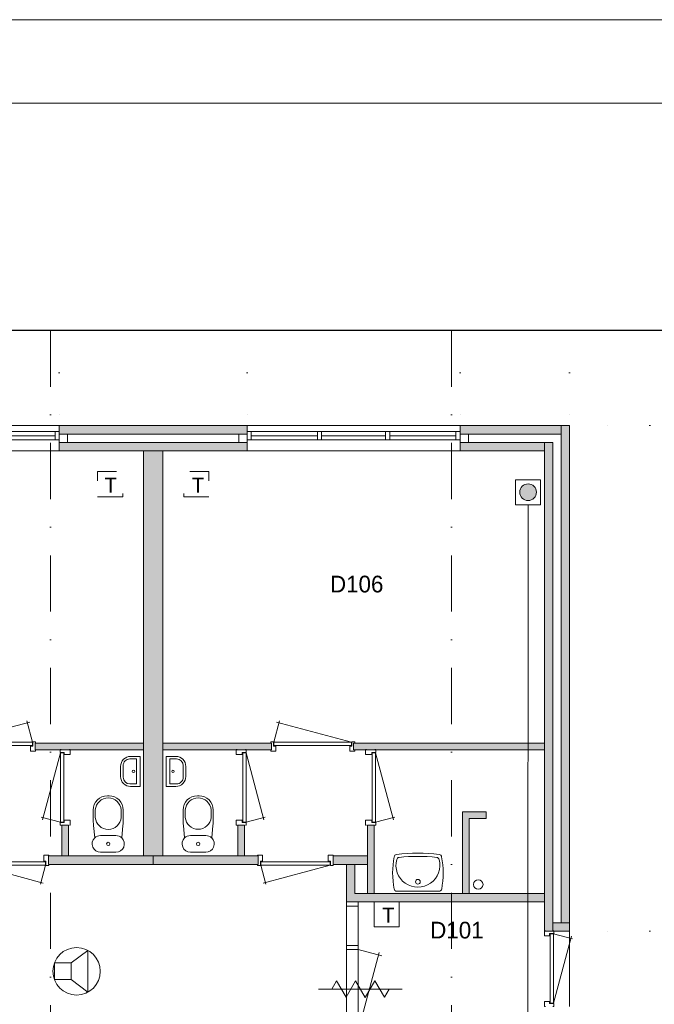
# Model space of a CAD drawing. Header units: millimetres. Extents: x 0 to 84100, y 0 to 59400.
# Tile 34 of 36: x 46741 to 54339, y 47617 to 59400. Entities that reach past the tile are written whole.
import ezdxf
from ezdxf.enums import TextEntityAlignment as Align
from ezdxf.xclip import XClip

# ---------------------------------------------------------------- set-up
doc = ezdxf.new("R2010")
doc.units = ezdxf.units.MM
doc.header["$PDMODE"] = 3
doc.header["$PDSIZE"] = 1
for name, pattern in [('DGN1', [504.6, 0, -504.6]), ('DGN2', [672.8, 336.4, -336.4]), ('DGN4', [1345.6, 672.8, -336.4, 0, -336.4])]:
    doc.linetypes.add(name, pattern=pattern)
for name, color, linetype in [('12', 7, 'Continuous'), ('16', 7, 'Continuous'), ('17', 7, 'Continuous'), ('25', 7, 'Continuous'), ('29', 7, 'Continuous'), ('30', 7, 'Continuous'), ('31', 7, 'Continuous'), ('32', 7, 'Continuous'), ('33', 7, 'Continuous'), ('40', 7, 'Continuous'), ('48', 7, 'Continuous'), ('56', 7, 'Continuous'), ('58', 7, 'Continuous'), ('62', 7, 'Continuous'), ('KADER', 7, 'Continuous'), ('TRAP', 7, 'Continuous')]:
    doc.layers.add(name, color=color, linetype=linetype)
doc.styles.add('dgn001', font='dgn001.shx')
doc.styles.add('dgn003', font='dgn003.shx')
doc.styles.get("Standard").update_dxf_attribs({"font": 'arial.ttf'})
doc.dimstyles.get("Standard").update_dxf_attribs({"dimtxt": 0.18, "dimasz": 0.18, "dimexe": 0.18, "dimexo": 0.0625, "dimgap": 0.09, "dimtad": 0, "dimtih": 1, "dimtoh": 1, "dimdec": 4, "dimzin": 0, "dimdsep": 46, "dimtxsty": 'Standard', "dimcen": 0.09, "dimadec": 0, "dimazin": 0, "dimtfac": 1, "dimtdec": 4, "dimtofl": 0, "dimtmove": 0, "dimatfit": 3, "dimfxl": 1, "dimtolj": 1, "dimtzin": 0, "dimarcsym": 0})

# ---------------------------------------------------------------- blocks, each defined once
blk = doc.blocks.new('AnonymousCell79')
at = {"layer": 'TRAP', "color": 1, "linetype": 'DGN2', "lineweight": 0, "flags": 128}
blk.add_lwpolyline([(150, -139), (-150, -139), (-150, 161), (150, 161), (150, -139)], dxfattribs=at)
at = {"layer": 'TRAP', "color": 1, "linetype": 'DGN2', "lineweight": 0, "style": 'dgn001'}
blk.add_text('T', height=180, dxfattribs=at).set_placement((-52, -90))
blk = doc.blocks.new('AnonymousCell80')
at = {"layer": 'TRAP', "color": 1, "linetype": 'DGN2', "lineweight": 0, "flags": 128}
blk.add_lwpolyline([(-150, -139), (150, -139), (150, 161), (-150, 161), (-150, -139)], dxfattribs=at)
at = {"layer": 'TRAP', "color": 1, "linetype": 'DGN2', "lineweight": 0, "style": 'dgn001'}
blk.add_text('T', height=180, dxfattribs=at).set_placement((-68, -90))
blk = doc.blocks.new('EAD040')
at = {"layer": '29'}
h = blk.add_hatch(color=3, dxfattribs=at)
edge = h.paths.add_edge_path()
edge.add_arc((0, 0), 100, 0, 360)
at = {"layer": '29', "color": 3, "linetype": 'Continuous', "lineweight": 0}
blk.add_circle((0, 0), 100, dxfattribs=at)
blk = doc.blocks.new('AnonymousCell81')
at = {"layer": '29', "color": 1, "linetype": 'Continuous', "lineweight": 0, "flags": 128}
blk.add_lwpolyline([(184, 240), (-116, 240), (-116, -60), (184, -60), (184, 240)], dxfattribs=at)
at = {"color": 1, "linetype": 'Continuous', "lineweight": 0}
blk.add_blockref('EAD040', (34, 90), dxfattribs=at)
blk = doc.blocks.new('AnonymousCell107')
at = {"layer": 'TRAP', "color": 1, "linetype": 'Continuous', "lineweight": 0, "flags": 128}
blk.add_lwpolyline([(150, -139), (-150, -139), (-150, 161), (150, 161), (150, -139)], dxfattribs=at)
at = {"layer": 'TRAP', "color": 1, "linetype": 'DGN2', "lineweight": 0, "style": 'dgn001'}
blk.add_text('T', height=180, dxfattribs=at).set_placement((-52, -90))
blk = doc.blocks.new('930L0937')
at = {"layer": '33', "color": 1, "linetype": 'Continuous', "lineweight": 0}
for p, q in [((38, 98), (936.31, 338.7)), ((968, 98), (899.56, 353.44))]:
    blk.add_line(p, q, dxfattribs=at)
at = {"layer": '33', "color": 92, "linetype": 'Continuous', "lineweight": 13, "true_color": 0x00e100, "flags": 128}
for points in [[(0, 90), (0, 101), (35, 101), (35, 51), (60, 51), (60, -11), (0, -11), (0, 0)], [(1006, 90), (1006, 101), (971, 101), (971, 51), (946, 51), (946, -11), (1006, -11), (1006, 0)]]:
    blk.add_lwpolyline(points, dxfattribs=at)
at = {"layer": '33', "color": 2, "linetype": 'Continuous', "lineweight": 13, "true_color": 0xf0f000, "flags": 128}
blk.add_lwpolyline([(968, 98), (38, 98), (38, 58), (968, 58), (968, 98)], dxfattribs=at)
blk = doc.blocks.new('CLOS0236')
at = {"layer": '40', "color": 7, "linetype": 'Continuous', "lineweight": 0}
for p, q in [((-1, 670), (1, 670)), ((-155, 528), (-155, 436)), ((155, 528), (155, 436)), ((-92, 220), (92, 220))]:
    blk.add_line(p, q, dxfattribs=at)
at = {"layer": '40', "color": 7, "linetype": 'Continuous', "lineweight": 0, "flags": 128}
for points in [[(-176, 338), (-162, 192), (-162, 192, 0.674333), (-92, 20), (-92, 20), (92, 20), (92, 20, 0.674333), (162, 192), (162, 192), (176, 338), (176, 338, 0.023285), (180, 431), (180, 431), (180, 525), (180, 525, 0.414214), (10, 695), (10, 695), (-10, 695), (-10, 695, 0.414214), (-180, 525), (-180, 525), (-180, 431), (-180, 431, 0.023285), (-176, 338)], [(-162, 192, -0.194504), (-92, 220)], [(92, 220, -0.194504), (162, 192)]]:
    blk.add_lwpolyline(points, format="xyb", dxfattribs=at)
at = {"layer": '40', "color": 7, "linetype": 'Continuous', "lineweight": 0}
blk.add_circle((0, 120), 20, dxfattribs=at)
for centre, start, end in [((0, 514), 4.9259, 175.0741), ((0, 450), 184.9263, 355.0736)]:
    blk.add_arc(centre, 156, start, end, dxfattribs=at)
blk = doc.blocks.new('FT0136')
at = {"layer": '40', "color": 7, "linetype": 'Continuous', "lineweight": 0}
for p, q in [((-65, 149), (-144, 149)), ((-65, -149), (-65, 149)), ((-20, -180), (-20, 180)), ((-135, -180), (-20, -180))]:
    blk.add_line(p, q, dxfattribs=at)
at = {"layer": '40', "color": 7, "linetype": 'Continuous', "lineweight": 0, "flags": 128}
for points in [[(-255, 60, -0.414214), (-135, 180)], [(-224, 69, -0.414214), (-144, 149)]]:
    blk.add_lwpolyline(points, format="xyb", dxfattribs=at)
for points in [[(-20, 180), (-135, 180)], [(-255, 60), (-255, -60)], [(-224, 69), (-224, -69)], [(-144, -149), (-65, -149)]]:
    blk.add_lwpolyline(points, dxfattribs=at)
at = {"layer": '40', "color": 7, "linetype": 'Continuous', "lineweight": 0}
blk.add_circle((-101, 1), 15.1, dxfattribs=at)
for centre, radius in [((-135, -60), 120), ((-144, -69), 80)]:
    blk.add_arc(centre, radius, 180, 270, dxfattribs=at)
blk = doc.blocks.new('830R10110')
at = {"layer": '33', "color": 1, "linetype": 'Continuous', "lineweight": 0}
for p, q in [((-108, 868), (-322.82, 66.28)), ((-108, 38), (-336.87, 99.32))]:
    blk.add_line(p, q, dxfattribs=at)
at = {"layer": '33', "color": 92, "linetype": 'Continuous', "lineweight": 13, "true_color": 0x00e100, "flags": 128}
for points in [[(-100, 906), (-111, 906), (-111, 871), (-61, 871), (-61, 846), (11, 846), (11, 906), (0, 906)], [(-100, 0), (-111, 0), (-111, 35), (-61, 35), (-61, 60), (11, 60), (11, 0), (0, 0)]]:
    blk.add_lwpolyline(points, dxfattribs=at)
at = {"layer": '33', "color": 2, "linetype": 'Continuous', "lineweight": 13, "true_color": 0xf0f000, "flags": 128}
blk.add_lwpolyline([(-108, 868), (-108, 38), (-68, 38), (-68, 868), (-108, 868)], dxfattribs=at)
blk = doc.blocks.new('830R10111')
at = {"layer": '33', "color": 1, "linetype": 'Continuous', "lineweight": 0}
for p, q in [((-868, -108), (-66.28, -322.82)), ((-38, -108), (-99.32, -336.87))]:
    blk.add_line(p, q, dxfattribs=at)
at = {"layer": '33', "color": 92, "linetype": 'Continuous', "lineweight": 13, "true_color": 0x00e100, "flags": 128}
for points in [[(-906, -100), (-906, -111), (-871, -111), (-871, -61), (-846, -61), (-846, 11), (-906, 11), (-906, 0)], [(0, -100), (0, -111), (-35, -111), (-35, -61), (-60, -61), (-60, 11), (0, 11), (0, 0)]]:
    blk.add_lwpolyline(points, dxfattribs=at)
at = {"layer": '33', "color": 2, "linetype": 'Continuous', "lineweight": 13, "true_color": 0xf0f000, "flags": 128}
blk.add_lwpolyline([(-868, -108), (-38, -108), (-38, -68), (-868, -68), (-868, -108)], dxfattribs=at)
blk = doc.blocks.new('WT0137')
at = {"layer": '40', "color": 7, "linetype": 'Continuous', "lineweight": 0}
blk.add_line((253, 20), (-253, 20), dxfattribs=at)
blk.add_circle((0, 133), 28.1, dxfattribs=at)
for centre, radius, start, end in [((0, -1669), 2144, 83.1425, 96.8575), ((766, 236), 1068, 169.4486, 190.2017), ((-252, 426), 33, 96.8575, 169.6545), ((0, 332), 263, 164.8667, 15.1333), ((-222, 392), 33, 96.0418, 164.8667), ((0, -1707), 2144, 83.9582, 96.0418), ((222, 392), 33, 15.1333, 83.9582), ((252, 426), 33, 10.3455, 83.1425), ((-766, 236), 1068, 349.7983, 10.5514), ((-253, 53), 33, 190.0027, 270), ((253, 53), 33, 270, 349.9973)]:
    blk.add_arc(centre, radius, start, end, dxfattribs=at)
blk = doc.blocks.new('830R10112')
at = {"layer": '33', "color": 1, "linetype": 'Continuous', "lineweight": 0}
for p, q in [((38, -108), (99.32, -336.87)), ((868, -108), (66.28, -322.82))]:
    blk.add_line(p, q, dxfattribs=at)
at = {"layer": '33', "color": 92, "linetype": 'Continuous', "lineweight": 13, "true_color": 0x00e100, "flags": 128}
for points in [[(0, -100), (0, -111), (35, -111), (35, -61), (60, -61), (60, 11), (0, 11), (0, 0)], [(906, -100), (906, -111), (871, -111), (871, -61), (846, -61), (846, 11), (906, 11), (906, 0)]]:
    blk.add_lwpolyline(points, dxfattribs=at)
at = {"layer": '33', "color": 2, "linetype": 'Continuous', "lineweight": 13, "true_color": 0xf0f000, "flags": 128}
blk.add_lwpolyline([(868, -108), (38, -108), (38, -68), (868, -68), (868, -108)], dxfattribs=at)
blk = doc.blocks.new('CLOS0237')
at = {"layer": '40', "color": 7, "linetype": 'Continuous', "lineweight": 0}
for p, q in [((1, 670), (-1, 670)), ((-155, 528), (-155, 436)), ((155, 528), (155, 436)), ((92, 220), (-93, 220))]:
    blk.add_line(p, q, dxfattribs=at)
at = {"layer": '40', "color": 7, "linetype": 'Continuous', "lineweight": 0, "flags": 128}
for points in [[(176, 338), (162, 192), (162, 192, -0.674333), (92, 20), (92, 20), (-93, 20), (-93, 20, -0.674333), (-162, 192), (-162, 192), (-176, 338), (-176, 338, -0.023285), (-180, 431), (-180, 431), (-180, 525), (-180, 525, -0.414214), (-10, 695), (-10, 695), (10, 695), (10, 695, -0.414214), (180, 525), (180, 525), (180, 431), (180, 431, -0.023285), (176, 338)], [(-155, 528, -0.917521), (155, 528)], [(155, 437, -0.917514), (-155, 437)]]:
    blk.add_lwpolyline(points, format="xyb", dxfattribs=at)
at = {"layer": '40', "color": 7, "linetype": 'Continuous', "lineweight": 0}
blk.add_circle((0, 120), 20, dxfattribs=at)
for centre, start, end in [((-93, 120), 90, 134.0273), ((92, 120), 45.9727, 90)]:
    blk.add_arc(centre, 100, start, end, dxfattribs=at)
blk = doc.blocks.new('FT0137')
at = {"layer": '40', "color": 7, "linetype": 'Continuous', "lineweight": 0}
for p, q in [((20, -180), (20, 180)), ((65, -149), (65, 149)), ((65, 149), (144, 149)), ((135, -180), (20, -180))]:
    blk.add_line(p, q, dxfattribs=at)
at = {"layer": '40', "color": 7, "linetype": 'Continuous', "lineweight": 0, "flags": 128}
for points in [[(20, 180), (135, 180)], [(224, 69), (224, -69)], [(255, 60), (255, -60)], [(144, -149), (65, -149)]]:
    blk.add_lwpolyline(points, dxfattribs=at)
for points in [[(255, -60, -0.414214), (135, -180)], [(224, -69, -0.414214), (144, -149)]]:
    blk.add_lwpolyline(points, format="xyb", dxfattribs=at)
at = {"layer": '40', "color": 7, "linetype": 'Continuous', "lineweight": 0}
blk.add_circle((101, 1), 15.1, dxfattribs=at)
for centre, radius in [((135, 60), 120), ((144, 69), 80)]:
    blk.add_arc(centre, radius, 0, 90, dxfattribs=at)
blk = doc.blocks.new('830R10113')
at = {"layer": '33', "color": 1, "linetype": 'Continuous', "lineweight": 0}
for p, q in [((108, 868), (322.82, 66.28)), ((108, 38), (336.87, 99.32))]:
    blk.add_line(p, q, dxfattribs=at)
at = {"layer": '33', "color": 92, "linetype": 'Continuous', "lineweight": 13, "true_color": 0x00e100, "flags": 128}
for points in [[(100, 906), (111, 906), (111, 871), (61, 871), (61, 846), (-11, 846), (-11, 906), (0, 906)], [(100, 0), (111, 0), (111, 35), (61, 35), (61, 60), (-11, 60), (-11, 0), (0, 0)]]:
    blk.add_lwpolyline(points, dxfattribs=at)
at = {"layer": '33', "color": 2, "linetype": 'Continuous', "lineweight": 13, "true_color": 0xf0f000, "flags": 128}
blk.add_lwpolyline([(108, 868), (108, 38), (68, 38), (68, 868), (108, 868)], dxfattribs=at)
blk = doc.blocks.new('830R10114')
at = {"layer": '33', "color": 1, "linetype": 'Continuous', "lineweight": 0}
for p, q in [((108, 868), (322.82, 66.28)), ((108, 38), (336.87, 99.32))]:
    blk.add_line(p, q, dxfattribs=at)
at = {"layer": '33', "color": 92, "linetype": 'Continuous', "lineweight": 13, "true_color": 0x00e100, "flags": 128}
for points in [[(100, 906), (111, 906), (111, 871), (61, 871), (61, 846), (-11, 846), (-11, 906), (0, 906)], [(100, 0), (111, 0), (111, 35), (61, 35), (61, 60), (-11, 60), (-11, 0), (0, 0)]]:
    blk.add_lwpolyline(points, dxfattribs=at)
at = {"layer": '33', "color": 2, "linetype": 'Continuous', "lineweight": 13, "true_color": 0xf0f000, "flags": 128}
blk.add_lwpolyline([(108, 868), (108, 38), (68, 38), (68, 868), (108, 868)], dxfattribs=at)
blk = doc.blocks.new('930L0938')
at = {"layer": '33', "color": 1, "linetype": 'Continuous', "lineweight": 0}
for p, q in [((-968, 98), (-899.56, 353.44)), ((-38, 98), (-936.31, 338.7))]:
    blk.add_line(p, q, dxfattribs=at)
at = {"layer": '33', "color": 92, "linetype": 'Continuous', "lineweight": 13, "true_color": 0x00e100, "flags": 128}
for points in [[(-1006, 90), (-1006, 101), (-971, 101), (-971, 51), (-946, 51), (-946, -11), (-1006, -11), (-1006, 0)], [(0, 90), (0, 101), (-35, 101), (-35, 51), (-60, 51), (-60, -11), (0, -11), (0, 0)]]:
    blk.add_lwpolyline(points, dxfattribs=at)
at = {"layer": '33', "color": 2, "linetype": 'Continuous', "lineweight": 13, "true_color": 0xf0f000, "flags": 128}
blk.add_lwpolyline([(-968, 98), (-38, 98), (-38, 58), (-968, 58), (-968, 98)], dxfattribs=at)
blk = doc.blocks.new('830L09')
at = {"layer": '33', "color": 1, "linetype": 'Continuous', "lineweight": 0}
for p, q in [((98, 868), (323.91, 807.47)), ((98, 38), (312.82, 839.72))]:
    blk.add_line(p, q, dxfattribs=at)
at = {"layer": '33', "color": 92, "linetype": 'Continuous', "lineweight": 13, "true_color": 0x00e100, "flags": 128}
for points in [[(90, 906), (101, 906), (101, 871), (51, 871), (51, 846), (-11, 846), (-11, 906), (0, 906)], [(90, 0), (101, 0), (101, 35), (51, 35), (51, 60), (-11, 60), (-11, 0), (0, 0)]]:
    blk.add_lwpolyline(points, dxfattribs=at)
at = {"layer": '33', "color": 2, "linetype": 'Continuous', "lineweight": 13, "true_color": 0xf0f000, "flags": 128}
blk.add_lwpolyline([(98, 38), (98, 868), (58, 868), (58, 38), (98, 38)], dxfattribs=at)
blk = doc.blocks.new('A1')
at = {"layer": 'KADER', "color": 1, "linetype": 'Continuous', "lineweight": 0}
blk.add_line((84100, 59400), (0, 59400), dxfattribs=at)
at = {"layer": 'KADER', "color": 5, "linetype": 'Continuous', "lineweight": 0, "flags": 128}
blk.add_lwpolyline([(1000, 1000), (83100, 1000), (83100, 58400), (1000, 58400), (1000, 1000)], dxfattribs=at)
blk = doc.blocks.new('_DotSmall')
at = {"color": 0, "linetype": 'ByBlock', "const_width": 0.5}
blk.add_lwpolyline([(-0.0625, 0, 1), (0.0625, 0, 1)], format="xyb", close=True, dxfattribs=at)
blk = doc.blocks.new('*D18490')
at = {"layer": '58', "color": 3, "linetype": 'Continuous', "lineweight": 0, "transparency": 16777216}
blk.add_line((40205, 52684), (42755, 52684), dxfattribs=at)
at = {"layer": 'Defpoints', "color": 0, "linetype": 'Continuous', "transparency": 16777216}
for p in [(42755, 52684), (40205, 50684), (42755, 50684)]:
    blk.add_point(p, dxfattribs=at)
at = {"layer": '58', "color": 3, "linetype": 'Continuous', "lineweight": 0, "transparency": 16777216, "xscale": 1080, "yscale": 1080, "zscale": 1080, "rotation": 180}
blk.add_blockref('_DotSmall', (40205, 52684), dxfattribs=at)
at = {"layer": '58', "color": 3, "linetype": 'Continuous', "lineweight": 0, "transparency": 16777216, "xscale": 1080, "yscale": 1080, "zscale": 1080}
blk.add_blockref('_DotSmall', (42755, 52684), dxfattribs=at)
at = {"layer": '58', "color": 3, "linetype": 'Continuous', "lineweight": 0, "transparency": 16777216, "insert": (41480, 52887), "char_height": 200, "attachment_point": 5, "style": 'dgn003'}
blk.add_mtext('\\A1;2550', dxfattribs=at)
blk = doc.blocks.new('*D18492')
at = {"layer": '58', "color": 3, "linetype": 'Continuous', "lineweight": 0, "transparency": 16777216}
blk.add_line((45005, 52684), (47555, 52684), dxfattribs=at)
at = {"layer": 'Defpoints', "color": 0, "linetype": 'Continuous', "transparency": 16777216}
for p in [(47555, 52684), (45005, 50684), (47555, 50684)]:
    blk.add_point(p, dxfattribs=at)
at = {"layer": '58', "color": 3, "linetype": 'Continuous', "lineweight": 0, "transparency": 16777216, "xscale": 1080, "yscale": 1080, "zscale": 1080, "rotation": 180}
blk.add_blockref('_DotSmall', (45005, 52684), dxfattribs=at)
at = {"layer": '58', "color": 3, "linetype": 'Continuous', "lineweight": 0, "transparency": 16777216, "xscale": 1080, "yscale": 1080, "zscale": 1080}
blk.add_blockref('_DotSmall', (47555, 52684), dxfattribs=at)
at = {"layer": '58', "color": 3, "linetype": 'Continuous', "lineweight": 0, "transparency": 16777216, "insert": (46280, 52887), "char_height": 200, "attachment_point": 5, "style": 'dgn003'}
blk.add_mtext('\\A1;2550', dxfattribs=at)
blk = doc.blocks.new('*D18493')
at = {"layer": '58', "color": 3, "linetype": 'Continuous', "lineweight": 0, "transparency": 16777216}
blk.add_line((45005, 52684), (42755, 52684), dxfattribs=at)
at = {"layer": 'Defpoints', "color": 0, "linetype": 'Continuous', "transparency": 16777216}
for p in [(42755, 52684), (42755, 50684), (45005, 50684)]:
    blk.add_point(p, dxfattribs=at)
at = {"layer": '58', "color": 3, "linetype": 'Continuous', "lineweight": 0, "transparency": 16777216, "xscale": 1080, "yscale": 1080, "zscale": 1080, "rotation": 180}
blk.add_blockref('_DotSmall', (42755, 52684), dxfattribs=at)
at = {"layer": '58', "color": 3, "linetype": 'Continuous', "lineweight": 0, "transparency": 16777216, "xscale": 1080, "yscale": 1080, "zscale": 1080}
blk.add_blockref('_DotSmall', (45005, 52684), dxfattribs=at)
at = {"layer": '58', "color": 3, "linetype": 'Continuous', "lineweight": 0, "transparency": 16777216, "insert": (43880, 52887), "char_height": 200, "attachment_point": 5, "style": 'dgn003'}
blk.add_mtext('\\A1;2250', dxfattribs=at)
blk = doc.blocks.new('*D18494')
at = {"layer": '58', "color": 3, "linetype": 'Continuous', "lineweight": 0, "transparency": 16777216}
blk.add_line((48865, 52684), (47555, 52684), dxfattribs=at)
at = {"layer": 'Defpoints', "color": 0, "linetype": 'Continuous', "transparency": 16777216}
for p in [(47555, 52684), (47555, 50684), (48865, 50684)]:
    blk.add_point(p, dxfattribs=at)
at = {"layer": '58', "color": 3, "linetype": 'Continuous', "lineweight": 0, "transparency": 16777216, "xscale": 1080, "yscale": 1080, "zscale": 1080, "rotation": 180}
blk.add_blockref('_DotSmall', (47555, 52684), dxfattribs=at)
at = {"layer": '58', "color": 3, "linetype": 'Continuous', "lineweight": 0, "transparency": 16777216, "xscale": 1080, "yscale": 1080, "zscale": 1080}
blk.add_blockref('_DotSmall', (48865, 52684), dxfattribs=at)
at = {"layer": '58', "color": 3, "linetype": 'Continuous', "lineweight": 0, "transparency": 16777216, "insert": (48210, 52887), "char_height": 200, "attachment_point": 5, "style": 'dgn003'}
blk.add_mtext('\\A1;1310', dxfattribs=at)
blk = doc.blocks.new('*D18495')
at = {"layer": '58', "color": 3, "linetype": 'Continuous', "lineweight": 0, "transparency": 16777216}
for p, q in [((52064.76, 50684.49), (52064.76, 48058.330382)), ((52064.76, 44634.49), (52064.76, 47260.649618))]:
    blk.add_line(p, q, dxfattribs=at)
at = {"layer": 'Defpoints', "color": 0, "linetype": 'Continuous', "transparency": 16777216}
for p in [(49134.19, 50684.49), (52064.76, 50684.49), (49134.19, 44634.49)]:
    blk.add_point(p, dxfattribs=at)
at = {"layer": '58', "color": 3, "linetype": 'Continuous', "lineweight": 0, "transparency": 16777216, "xscale": 1080, "yscale": 1080, "zscale": 1080}
for p, rotation in [((52064.76, 50684.49), 90), ((52064.76, 44634.49), 270)]:
    blk.add_blockref('_DotSmall', p, dxfattribs=dict(at, rotation=rotation))
at = {"layer": '58', "color": 3, "linetype": 'Continuous', "lineweight": 0, "transparency": 16777216, "insert": (52064.76, 47659.49), "char_height": 200, "attachment_point": 5, "rotation": 270, "style": 'dgn003'}
blk.add_mtext('\\A1;6050', dxfattribs=at)
blk = doc.blocks.new('*D18497')
at = {"layer": '58', "color": 3, "linetype": 'Continuous', "lineweight": 0, "transparency": 16777216}
for p, q in [((52064.76, 43734.49), (52064.76, 44814.49)), ((52064.76, 43384.49), (52064.76, 43734.49)), ((52064.76, 43384.49), (52064.76, 42304.49))]:
    blk.add_line(p, q, dxfattribs=at)
at = {"layer": 'Defpoints', "color": 0, "linetype": 'Continuous', "transparency": 16777216}
for p in [(49092.62, 43734.49), (52064.76, 43734.49), (49092.62, 43384.49)]:
    blk.add_point(p, dxfattribs=at)
at = {"layer": '58', "color": 3, "linetype": 'Continuous', "lineweight": 0, "transparency": 16777216, "xscale": 1080, "yscale": 1080, "zscale": 1080}
for p, rotation in [((52064.76, 43734.49), 270), ((52064.76, 43384.49), 90)]:
    blk.add_blockref('_DotSmall', p, dxfattribs=dict(at, rotation=rotation))
at = {"layer": '58', "color": 3, "linetype": 'Continuous', "lineweight": 0, "transparency": 16777216, "insert": (52064.76, 43559.49), "char_height": 200, "attachment_point": 5, "rotation": 270, "style": 'dgn003'}
blk.add_mtext('\\A1;350', dxfattribs=at)
blk = doc.blocks.new('79B1035')
at = {"layer": '12', "color": 7, "linetype": 'Continuous', "lineweight": 0}
blk.add_line((500.48, 0), (-500.5, 0), dxfattribs=at)
at = {"layer": '12', "color": 92, "linetype": 'Continuous', "lineweight": 0, "true_color": 0x00e100}
for p, q in [((-343.72, 0), (-285.98, 100.02)), ((-285.98, 100.02), (-171.88, -97.62)), ((-171.88, -97.62), (-57.68, 100.18)), ((-57.68, 100.18), (58, -100.18)), ((58, -100.18), (173.68, 100.18)), ((173.68, 100.18), (287.88, -97.62)), ((287.88, -97.62), (344.24, 0))]:
    blk.add_line(p, q, dxfattribs=at)
blk = doc.blocks.new('EU54')
at = {"layer": '25', "color": 3, "linetype": 'Continuous', "lineweight": 0}
for p, q in [((200, 100), (400, 250)), ((400, 250), (400, -250)), ((200, -100), (400, -250))]:
    blk.add_line(p, q, dxfattribs=at)
at = {"layer": '25', "color": 3, "linetype": 'Continuous', "lineweight": 0, "flags": 128}
blk.add_lwpolyline([(0, -100), (200, -100), (200, 100), (0, 100), (0, -100)], dxfattribs=at)
at = {"layer": '25', "color": 3, "linetype": 'Continuous', "lineweight": 0}
blk.add_circle((265, 0), 284, dxfattribs=at)
blk = doc.blocks.new('AnonymousCell111')
at = {"color": 1, "linetype": 'Continuous', "lineweight": 0}
blk.add_blockref('A1', (-42050, -29700), dxfattribs=at)
blk = doc.blocks.new('50E03_329_B01 - Default')
at = {"layer": '62'}
for color, points in [(7, [(45004.76, 50584.49), (42754.76, 50584.49), (42754.76, 50684.49), (45004.76, 50684.49)]), (7, [(48764.76, 50584.49), (47554.76, 50584.49), (47554.76, 50684.49), (48764.76, 50684.49)]), (7, [(48864.76, 44734.49), (48764.76, 44734.49), (48764.76, 50684.49), (48864.76, 50684.49)]), (9, [(45004.76, 50384.49), (42754.76, 50384.49), (42754.76, 50484.49), (45004.76, 50484.49)]), (9, [(47554.76, 50484.49), (48564.76, 50484.49), (48564.76, 50384.49), (47554.76, 50384.49)]), (9, [(48664.76, 50484.49), (48564.76, 50484.49), (48564.76, 44634.49), (48664.76, 44634.49)]), (9, [(43764.76, 50384.49), (43994.76, 50384.49), (43994.76, 45534.49), (43764.76, 45534.49)]), (9, [(42464.76, 46804.49), (43764.76, 46804.49), (43764.76, 46884.49), (42464.76, 46884.49)]), (9, [(45294.76, 46804.49), (43994.76, 46804.49), (43994.76, 46884.49), (45294.76, 46884.49)]), (9, [(48564.76, 46804.49), (46279.76, 46804.49), (46279.76, 46884.49), (48564.76, 46884.49)]), (9, [(47864.76, 45984.49), (47864.76, 46064.49), (47584.76, 46064.49), (47584.76, 45084.49), (47664.76, 45084.49), (47664.76, 45984.49)]), (9, [(42784.76, 45904.49), (42864.76, 45904.49), (42864.76, 45534.49), (42784.76, 45534.49)]), (9, [(44974.76, 45904.49), (44894.76, 45904.49), (44894.76, 45534.49), (44974.76, 45534.49)]), (9, [(46524.76, 45904.49), (46444.76, 45904.49), (46444.76, 45084.49), (46524.76, 45084.49)]), (7, [(42624.76, 45534.49), (43879.76, 45534.49), (43879.76, 45434.49), (42624.76, 45434.49)]), (7, [(45134.76, 45534.49), (43879.76, 45534.49), (43879.76, 45434.49), (45134.76, 45434.49)]), (7, [(46444.76, 45534.49), (46034.76, 45534.49), (46034.76, 45434.49), (46444.76, 45434.49)]), (7, [(48564.76, 44984.49), (48564.76, 45084.49), (46294.76, 45084.49), (46294.76, 45434.49), (46194.76, 45434.49), (46194.76, 44984.49)]), (7, [(48664.76, 44734.49), (48864.76, 44734.49), (48864.76, 44634.49), (48664.76, 44634.49)])]:
    blk.add_hatch(color=color, dxfattribs=at).paths.add_polyline_path(points)
at = {"layer": '16', "color": 92, "linetype": 'Continuous', "lineweight": 0, "true_color": 0x00e100}
for p, q in [((47554.76, 50684.49), (48864.76, 50684.49)), ((47554.76, 50384.49), (48564.76, 50384.49)), ((48564.76, 44634.49), (48864.76, 44634.49))]:
    blk.add_line(p, q, dxfattribs=at)
at = {"layer": '16', "color": 92, "linetype": 'Continuous', "lineweight": 0, "true_color": 0x00e100, "flags": 128}
for points in [[(45004.76, 50384.49), (42754.76, 50384.49), (42754.76, 50684.49), (45004.76, 50684.49), (45004.76, 50384.49)], [(47554.76, 50384.49), (47554.76, 50384.49), (47554.76, 50684.49), (47554.76, 50684.49), (47554.76, 50384.49)], [(48864.76, 50684.49), (48864.76, 44634.49)], [(44904.76, 50484.49), (42854.76, 50484.49), (42854.76, 50584.49), (44904.76, 50584.49), (44904.76, 50484.49)], [(48764.76, 44734.49), (48664.76, 44734.49), (48664.76, 50484.49), (47654.76, 50484.49), (47654.76, 50584.49), (48764.76, 50584.49), (48764.76, 44734.49)], [(48564.76, 50384.49), (48564.76, 44634.49)], [(43764.76, 46804.49), (42464.76, 46804.49), (42464.76, 46884.49), (43764.76, 46884.49), (43764.76, 46804.49)], [(43994.76, 46804.49), (45294.76, 46804.49), (45294.76, 46884.49), (43994.76, 46884.49), (43994.76, 46804.49)], [(46279.76, 46804.49), (48564.76, 46804.49), (48564.76, 46884.49), (46279.76, 46884.49), (46279.76, 46804.49)], [(47664.76, 45084.49), (47664.76, 45984.49), (47864.76, 45984.49), (47864.76, 46064.49), (47584.76, 46064.49), (47584.76, 45084.49), (47664.76, 45084.49)], [(42784.76, 45534.49), (42864.76, 45534.49), (42864.76, 45904.49), (42784.76, 45904.49), (42784.76, 45534.49)], [(44974.76, 45534.49), (44894.76, 45534.49), (44894.76, 45904.49), (44974.76, 45904.49), (44974.76, 45534.49)], [(46524.76, 45084.49), (46444.76, 45084.49), (46444.76, 45904.49), (46524.76, 45904.49), (46524.76, 45084.49)], [(42624.76, 45434.49), (43879.76, 45434.49), (43879.76, 45534.49), (42624.76, 45534.49), (42624.76, 45434.49)], [(45134.76, 45434.49), (43879.76, 45434.49), (43879.76, 45534.49), (45134.76, 45534.49), (45134.76, 45434.49)], [(46444.76, 45434.49), (46034.76, 45434.49), (46034.76, 45534.49), (46444.76, 45534.49), (46444.76, 45434.49)], [(48564.76, 44984.49), (46194.76, 44984.49), (46194.76, 45434.49), (46294.76, 45434.49), (46294.76, 45084.49), (48564.76, 45084.49), (48564.76, 44984.49)]]:
    blk.add_lwpolyline(points, dxfattribs=at)
at = {"layer": '17', "color": 92, "linetype": 'Continuous', "lineweight": 0, "true_color": 0x00e100, "flags": 128}
blk.add_lwpolyline([(43764.76, 45534.49), (43994.76, 45534.49), (43994.76, 50384.49), (43764.76, 50384.49), (43764.76, 45534.49)], dxfattribs=at)
at = {"layer": '30', "color": 3, "linetype": 'Continuous', "lineweight": 0}
for p, q in [((40204.76, 50684.49), (42754.76, 50684.49)), ((47554.76, 50684.49), (45004.76, 50684.49)), ((42854.76, 50484.49), (42854.76, 50584.49)), ((40204.76, 50384.49), (42754.76, 50384.49)), ((47554.76, 50384.49), (45004.76, 50384.49))]:
    blk.add_line(p, q, dxfattribs=at)
at = {"layer": '31', "color": 3, "linetype": 'Continuous', "lineweight": 0}
for p, q in [((46194.76, 44984.49), (46194.76, 43384.49)), ((46334.76, 44984.49), (46334.76, 43384.49))]:
    blk.add_line(p, q, dxfattribs=at)
at = {"layer": '32', "color": 3, "linetype": 'Continuous', "lineweight": 0}
for p, q in [((40254.76, 50614.49), (42754.76, 50614.49)), ((41913.1, 50564.49), (42704.76, 50564.49)), ((47504.76, 50614.49), (45004.76, 50614.49)), ((45846.42, 50564.49), (45054.76, 50564.49)), ((46663.09, 50564.49), (45896.42, 50564.49)), ((47504.76, 50564.49), (46713.09, 50564.49)), ((47504.76, 50514.49), (47504.76, 50614.49)), ((42704.76, 50514.49), (40254.76, 50514.49)), ((45054.76, 50514.49), (47504.76, 50514.49))]:
    blk.add_line(p, q, dxfattribs=at)
at = {"layer": '32', "color": 3, "linetype": 'Continuous', "lineweight": 0, "flags": 128}
for points in [[(42704.76, 50614.49), (42754.76, 50614.49), (42754.76, 50514.49), (42704.76, 50514.49), (42704.76, 50614.49)], [(45054.76, 50614.49), (45004.76, 50614.49), (45004.76, 50514.49), (45054.76, 50514.49), (45054.76, 50614.49)], [(45896.42, 50614.49), (45846.42, 50614.49), (45846.42, 50514.49), (45896.42, 50514.49), (45896.42, 50614.49)], [(46713.09, 50614.49), (46663.09, 50614.49), (46663.09, 50514.49), (46713.09, 50514.49), (46713.09, 50614.49)], [(47554.76, 50614.49), (47504.76, 50614.49), (47504.76, 50514.49), (47554.76, 50514.49), (47554.76, 50614.49)], [(46334.76, 44984.49), (46334.76, 44934.49), (46195.76, 44934.49), (46195.76, 44984.49), (46334.76, 44984.49)], [(46333.76, 44464.49), (46333.76, 44414.49), (46194.76, 44414.49), (46194.76, 44464.49), (46333.76, 44464.49)]]:
    blk.add_lwpolyline(points, dxfattribs=at)
at = {"layer": '33', "color": 1, "linetype": 'Continuous', "lineweight": 0}
for p, q in [((46333.76, 44414.49), (46617.09, 44338.57)), ((46333.76, 43434.49), (46586.69, 44378.43))]:
    blk.add_line(p, q, dxfattribs=at)
at = {"layer": '40', "color": 3, "linetype": 'Continuous', "lineweight": 0}
blk.add_circle((47771.52, 45193.09), 57.46, dxfattribs=at)
at = {"layer": '56', "color": 3, "linetype": 'DGN4', "lineweight": 0}
for p, q in [((42649.76, 55989.76), (42649.76, 547.85)), ((47449.76, 55989.76), (47449.76, 547.85))]:
    blk.add_line(p, q, dxfattribs=at)
at = {"layer": '58', "color": 3, "linetype": 'DGN1', "lineweight": 0}
for p, q in [((42754.76, 52684.49), (42754.76, 50684.49)), ((45004.76, 52684.49), (45004.76, 50684.49)), ((47554.76, 52684.49), (47554.76, 50684.49)), ((48864.76, 52684.49), (48864.76, 50684.49)), ((52064.76, 50684.49), (48864.76, 50684.49)), ((52064.76, 44634.49), (48864.76, 44634.49))]:
    blk.add_line(p, q, dxfattribs=at)
at = {"layer": '58', "color": 3, "linetype": 'Continuous', "lineweight": 0}
blk.add_line((48864.76, 44634.49), (48864.76, 43734.49), dxfattribs=at)
at = {"layer": '62', "color": 7, "linetype": 'Continuous', "lineweight": 0, "flags": 128}
for points in [[(45004.76, 50584.49), (42754.76, 50584.49), (42754.76, 50684.49), (45004.76, 50684.49), (45004.76, 50584.49)], [(48764.76, 50584.49), (47554.76, 50584.49), (47554.76, 50684.49), (48764.76, 50684.49), (48764.76, 50584.49)], [(48864.76, 44734.49), (48764.76, 44734.49), (48764.76, 50684.49), (48864.76, 50684.49), (48864.76, 44734.49)], [(42624.76, 45534.49), (43879.76, 45534.49), (43879.76, 45434.49), (42624.76, 45434.49), (42624.76, 45534.49)], [(45134.76, 45534.49), (43879.76, 45534.49), (43879.76, 45434.49), (45134.76, 45434.49), (45134.76, 45534.49)], [(46444.76, 45534.49), (46034.76, 45534.49), (46034.76, 45434.49), (46444.76, 45434.49), (46444.76, 45534.49)], [(48564.76, 44984.49), (48564.76, 45084.49), (46294.76, 45084.49), (46294.76, 45434.49), (46194.76, 45434.49), (46194.76, 44984.49), (48564.76, 44984.49)], [(48664.76, 44734.49), (48864.76, 44734.49), (48864.76, 44634.49), (48664.76, 44634.49), (48664.76, 44734.49)]]:
    blk.add_lwpolyline(points, dxfattribs=at)
at = {"layer": '62', "color": 9, "linetype": 'Continuous', "lineweight": 0, "flags": 128}
for points in [[(45004.76, 50384.49), (42754.76, 50384.49), (42754.76, 50484.49), (45004.76, 50484.49), (45004.76, 50384.49)], [(47554.76, 50484.49), (48564.76, 50484.49), (48564.76, 50384.49), (47554.76, 50384.49), (47554.76, 50484.49)], [(48664.76, 50484.49), (48564.76, 50484.49), (48564.76, 44634.49), (48664.76, 44634.49), (48664.76, 50484.49)], [(43764.76, 50384.49), (43994.76, 50384.49), (43994.76, 45534.49), (43764.76, 45534.49), (43764.76, 50384.49)], [(42464.76, 46804.49), (43764.76, 46804.49), (43764.76, 46884.49), (42464.76, 46884.49), (42464.76, 46804.49)], [(45294.76, 46804.49), (43994.76, 46804.49), (43994.76, 46884.49), (45294.76, 46884.49), (45294.76, 46804.49)], [(48564.76, 46804.49), (46279.76, 46804.49), (46279.76, 46884.49), (48564.76, 46884.49), (48564.76, 46804.49)], [(47864.76, 45984.49), (47864.76, 46064.49), (47584.76, 46064.49), (47584.76, 45084.49), (47664.76, 45084.49), (47664.76, 45984.49), (47864.76, 45984.49)], [(42784.76, 45904.49), (42864.76, 45904.49), (42864.76, 45534.49), (42784.76, 45534.49), (42784.76, 45904.49)], [(44974.76, 45904.49), (44894.76, 45904.49), (44894.76, 45534.49), (44974.76, 45534.49), (44974.76, 45904.49)], [(46524.76, 45904.49), (46444.76, 45904.49), (46444.76, 45084.49), (46524.76, 45084.49), (46524.76, 45904.49)]]:
    blk.add_lwpolyline(points, dxfattribs=at)
at = {"color": 7, "linetype": 'Continuous', "lineweight": 0}
for name, p in [('A1', (-8492.96, -3060.21)), ('930L0937', (41466.53, 46798.52)), ('930L0938', (46292.99, 46798.52)), ('830R10110', (42876.36, 45901.4)), ('830R10114', (44883.16, 45901.4)), ('830R10113', (46434.58, 45901.41)), ('FT0136', (43744.33, 46546.53)), ('FT0137', (44015.19, 46546.53)), ('CLOS0236', (43341.25, 45559.39)), ('CLOS0237', (44418.27, 45559.39)), ('830R10111', (42629.47, 45532.59)), ('830R10112', (45130.05, 45532.59)), ('WT0137', (47048.9, 45092.35)), ('830L09', (48575.76, 43734.49)), ('79B1035', (46360.76, 43941.2))]:
    blk.add_blockref(name, p, dxfattribs=at)
at = {"layer": '48', "color": 7, "linetype": 'Continuous', "lineweight": 0, "style": 'dgn003'}
for s, p in [('D106', (46316.4, 48788.7)), ('D101', (47516.24, 44647.43))]:
    blk.add_text(s, height=200, dxfattribs=at).set_placement(p, align=Align.MIDDLE_CENTER)
at = {"layer": '58', "color": 3, "linetype": 'Continuous', "lineweight": 0}
for base, p1, p2, picture, middle in [((42754.76, 52684.49), (40204.76, 50684.49), (42754.76, 50684.49), '*D18490', (41479.76, 52886.6)), ((42754.76, 52684.49), (45004.76, 50684.49), (42754.76, 50684.49), '*D18493', (43879.76, 52886.6)), ((47554.76, 52684.49), (45004.76, 50684.49), (47554.76, 50684.49), '*D18492', (46279.76, 52886.6)), ((47554.76, 52684.49), (48864.76, 50684.49), (47554.76, 50684.49), '*D18494', (48209.76, 52886.67))]:
    dim = blk.add_linear_dim(base=base, p1=p1, p2=p2, dimstyle='Standard', override={"dimscale": 1, "dimtxt": 200, "dimasz": 1080, "dimexe": 0, "dimexo": 0, "dimgap": 100, "dimtad": 1, "dimjust": 0, "dimtih": 0, "dimtoh": 0, "dimdec": 0, "dimlfac": 1, "dimzin": 11, "dimdsep": 46, "dimlunit": 2, "dimpost": '<>', "dimtxsty": 'dgn003', "dimblk1": 'DotSmall', "dimblk2": 'DotSmall', "dimsah": 1, "dimcen": 0, "dimse1": 1, "dimse2": 1, "dimclrd": 3, "dimclre": 3, "dimclrt": 3, "dimtol": 0, "dimtix": 1, "dimtofl": 1, "dimatfit": 3, "dimfrac": 1, "dimtolj": 1, "dimlwd": 0, "dimlwe": 0}, dxfattribs=at)
    dim.commit()
    dim.dimension.update_dxf_attribs({"geometry": picture, "text_midpoint": middle})
for base, p1, p2, picture, middle in [((52064.76, 50684.49), (49134.19, 44634.49), (49134.19, 50684.49), '*D18495', (52064.76, 47659.49)), ((52064.76, 43734.49), (49092.62, 43384.49), (49092.62, 43734.49), '*D18497', (52064.76, 43559.49))]:
    dim = blk.add_linear_dim(base=base, p1=p1, p2=p2, angle=270, dimstyle='Standard', override={"dimscale": 1, "dimtxt": 200, "dimasz": 1080, "dimexe": 0, "dimexo": 0, "dimgap": 100, "dimtad": 1, "dimjust": 0, "dimtih": 0, "dimtoh": 0, "dimdec": 0, "dimlfac": 1, "dimzin": 11, "dimdsep": 46, "dimlunit": 2, "dimpost": '<>', "dimtxsty": 'dgn003', "dimblk1": 'DotSmall', "dimblk2": 'DotSmall', "dimsah": 1, "dimcen": 0, "dimse1": 1, "dimse2": 1, "dimclrd": 3, "dimclre": 3, "dimclrt": 3, "dimtol": 0, "dimtix": 1, "dimtofl": 1, "dimatfit": 3, "dimfrac": 1, "dimtolj": 1, "dimlwd": 0, "dimlwe": 0}, dxfattribs=at)
    dim.commit()
    dim.dimension.update_dxf_attribs({"geometry": picture, "text_midpoint": middle, "text_rotation": 270})

msp = doc.modelspace()

# ---------------------------------------------------------------- linework, layer by layer
at = {"layer": '29', "color": 1, "linetype": 'Continuous', "lineweight": 0, "flags": 128}
msp.add_lwpolyline([(52827.81, 53595.2), (52824.32, 47441.84), (45920.32, 47441.84), (45920.32, 48491.84)], dxfattribs=at)

# ---------------------------------------------------------------- block references
at = {"color": 1, "linetype": 'Continuous', "lineweight": 0}
for name, p in [('AnonymousCell111', (42050, 29700)), ('AnonymousCell80', (47824.32, 53830.84)), ('AnonymousCell79', (48854.32, 53830.84)), ('AnonymousCell81', (52793.81, 53655.2)), ('AnonymousCell107', (51134, 48682)), ('EU54', (47157.04, 48012.12))]:
    msp.add_blockref(name, p, dxfattribs=at)
ref = msp.add_blockref('50E03_329_B01 - Default', (4459.56, 3857.35))
XClip(ref).set_block_clipping_path([(-3195.19, 3614.84), (51845.11, 51823.2)])

doc.saveas('drawing.dxf')
